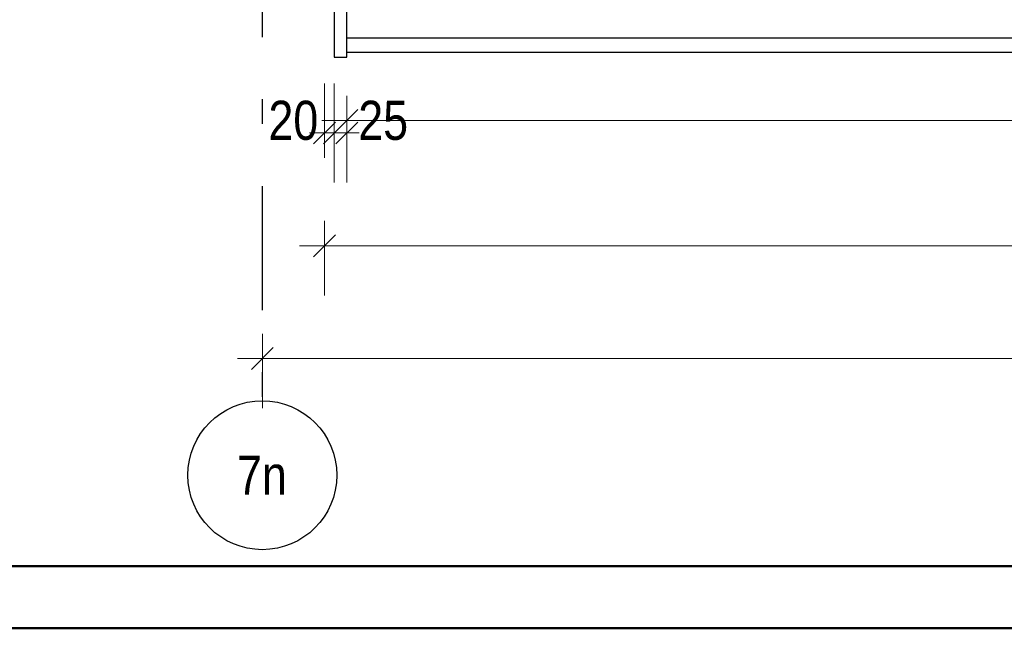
# Model space of a CAD drawing. Header units: millimetres. Extents: x -8.5 to 60.3, y 0 to 42.
# Tile 1 of 109: x 4 to 7.9, y 0 to 2.5. Entities that reach past the tile are written whole.
import ezdxf
from ezdxf.enums import TextEntityAlignment as Align

# ---------------------------------------------------------------- set-up
doc = ezdxf.new("R2010")
doc.units = ezdxf.units.MM
doc.linetypes.add('DASHDOTX2', pattern=[2, 1, -0.5, 0, -0.5])
doc.layers.add('Achsen', color=7, linetype='Continuous', lineweight=20)
doc.styles.add('Arial Narrow', font='ARIALN.TTF')
doc.dimstyles.new('Arch_Strakon_dimstyle', dxfattribs={"dimtxt": 11.25, "dimasz": 1, "dimexe": 1.25, "dimexo": 0.0625, "dimgap": 1, "dimtad": 0, "dimdec": 3, "dimzin": 12, "dimdsep": 46, "dimtxsty": 'Arial Narrow', "dimblk": 'Arrowhead_Tick', "dimsah": 1, "dimcen": 0, "dimse1": 1, "dimse2": 1, "dimclrd": 6, "dimclrt": 3, "dimazin": 0, "dimtfac": 1, "dimtdec": 4, "dimtmove": 0, "dimatfit": 3, "dimldrblk": 'NONE', "dimfxl": 1, "dimtvp": 1, "dimtolj": 1, "dimtzin": 0, "dimlwd": 13, "dimarcsym": 2})

# ---------------------------------------------------------------- blocks, each defined once
blk = doc.blocks.new('Arrowhead_Tick')
at = {"color": 0, "linetype": 'Continuous', "lineweight": -2, "ltscale": 0.5}
for p, q in [((0, 20), (0, -10)), ((-1, 0), (0, 0)), ((10, 0), (0, 0))]:
    blk.add_line(p, q, dxfattribs=at)
at = {"color": 2, "linetype": 'Continuous', "lineweight": 35, "ltscale": 0.5}
blk.add_line((4.42, 4.42), (-4.42, -4.42), dxfattribs=at)
blk = doc.blocks.new('*D92')
at = {"color": 6, "linetype": 'Continuous', "lineweight": 13}
for p, q in [((5.1838, 1.9958), (5.1738, 1.9958)), ((5.1938, 1.9958), (5.2338, 1.9958)), ((5.2438, 1.9958), (5.2538, 1.9958))]:
    blk.add_line(p, q, dxfattribs=at)
at = {"layer": 'Defpoints', "color": 0}
for p in [(5.1938, 2.5096), (5.2338, 2.3008), (5.2338, 1.9958)]:
    blk.add_point(p, dxfattribs=at)
at = {"color": 6, "lineweight": 13, "xscale": 0.01, "yscale": 0.01, "zscale": 0.01}
blk.add_blockref('Arrowhead_Tick', (5.1938, 1.9958), dxfattribs=at)
at = {"color": 6, "lineweight": 13, "xscale": 0.01, "yscale": 0.01, "zscale": 0.01, "rotation": 180}
blk.add_blockref('Arrowhead_Tick', (5.2338, 1.9958), dxfattribs=at)
at = {"color": 2, "lineweight": 35, "insert": (5.0687, 2.0458), "char_height": 0.1575, "attachment_point": 5, "style": 'Arial Narrow'}
blk.add_mtext('\\A1;20', dxfattribs=at)
blk = doc.blocks.new('_None')
blk = doc.blocks.new('*D93')
at = {"color": 6, "linetype": 'Continuous', "lineweight": 13}
for p, q in [((5.2238, 1.9958), (5.2138, 1.9958)), ((5.2338, 1.9958), (5.2838, 1.9958)), ((5.2938, 1.9958), (5.3038, 1.9958))]:
    blk.add_line(p, q, dxfattribs=at)
at = {"layer": 'Defpoints', "color": 0}
for p in [(5.2338, 2.3008), (5.2838, 2.3008), (5.2838, 1.9958)]:
    blk.add_point(p, dxfattribs=at)
at = {"color": 6, "lineweight": 13, "xscale": 0.01, "yscale": 0.01, "zscale": 0.01}
blk.add_blockref('Arrowhead_Tick', (5.2338, 1.9958), dxfattribs=at)
at = {"color": 6, "lineweight": 13, "xscale": 0.01, "yscale": 0.01, "zscale": 0.01, "rotation": 180}
blk.add_blockref('Arrowhead_Tick', (5.2838, 1.9958), dxfattribs=at)
at = {"color": 2, "lineweight": 35, "insert": (5.4306, 2.0458), "char_height": 0.1575, "attachment_point": 5, "style": 'Arial Narrow'}
blk.add_mtext('\\A1;25', dxfattribs=at)
blk = doc.blocks.new('*D94')
at = {"color": 6, "linetype": 'Continuous', "lineweight": 13}
blk.add_line((5.2938, 2.0458), (13.0838, 2.0458), dxfattribs=at)
at = {"layer": 'Defpoints', "color": 0}
for p in [(13.0938, 2.3528), (5.2838, 2.3008), (13.0938, 2.0458)]:
    blk.add_point(p, dxfattribs=at)
at = {"color": 6, "lineweight": 13, "xscale": 0.01, "yscale": 0.01, "zscale": 0.01}
blk.add_blockref('Arrowhead_Tick', (13.0938, 2.0458), dxfattribs=at)
at = {"color": 6, "lineweight": 13, "xscale": 0.01, "yscale": 0.01, "zscale": 0.01, "rotation": 180}
blk.add_blockref('Arrowhead_Tick', (5.2838, 2.0458), dxfattribs=at)
at = {"color": 2, "lineweight": 35, "insert": (9.1888, 2.1762), "char_height": 0.1575, "attachment_point": 5, "style": 'Arial Narrow'}
blk.add_mtext('\\A1;3905', dxfattribs=at)
blk = doc.blocks.new('*D105')
at = {"color": 6, "linetype": 'Continuous', "lineweight": 13}
blk.add_line((5.2038, 1.5414), (13.0838, 1.5414), dxfattribs=at)
at = {"layer": 'Defpoints', "color": 0}
for p in [(5.1938, 3.0308), (13.0938, 2.8808), (13.0938, 1.5414)]:
    blk.add_point(p, dxfattribs=at)
at = {"color": 6, "lineweight": 13, "xscale": 0.01, "yscale": 0.01, "zscale": 0.01}
for p, rotation in [((13.0938, 1.5414), 360), ((5.1938, 1.5414), 180)]:
    blk.add_blockref('Arrowhead_Tick', p, dxfattribs=dict(at, rotation=rotation))
at = {"color": 2, "lineweight": 35, "insert": (9.1438, 1.6807), "char_height": 0.175, "attachment_point": 5, "style": 'Arial Narrow'}
blk.add_mtext('\\A1;3950', dxfattribs=at)
blk = doc.blocks.new('*D107')
at = {"color": 6, "linetype": 'Continuous', "lineweight": 13}
blk.add_line((4.9538, 1.0869), (14.1331, 1.0869), dxfattribs=at)
at = {"layer": 'Defpoints', "color": 0}
for p in [(4.9438, 2.882), (14.1431, 2.2608), (14.1431, 1.0869)]:
    blk.add_point(p, dxfattribs=at)
at = {"color": 6, "lineweight": 13, "xscale": 0.01, "yscale": 0.01, "zscale": 0.01}
blk.add_blockref('Arrowhead_Tick', (14.1431, 1.0869), dxfattribs=at)
at = {"color": 6, "lineweight": 13, "xscale": 0.01, "yscale": 0.01, "zscale": 0.01, "rotation": 180}
blk.add_blockref('Arrowhead_Tick', (4.9438, 1.0869), dxfattribs=at)
at = {"color": 2, "lineweight": 35, "insert": (9.5434, 1.2262), "char_height": 0.175, "attachment_point": 5, "style": 'Arial Narrow'}
blk.add_mtext('\\A1;4600', dxfattribs=at)

msp = doc.modelspace()

# ---------------------------------------------------------------- linework, layer by layer
at = {"color": 3, "linetype": 'Continuous', "lineweight": 25}
for p, q in [((5.233765, 3.520824), (5.233765, 2.300824)), ((5.283765, 2.300824), (5.283765, 3.520824)), ((5.283765, 2.378824), (32.253765, 2.378824)), ((5.233765, 2.300824), (5.283765, 2.300824)), ((5.233765, 2.300824), (5.283765, 2.300824)), ((5.283765, 2.320824), (32.253765, 2.320824)), ((5.283765, 2.300824), (5.283765, 2.320824))]:
    msp.add_line(p, q, dxfattribs=at)
at = {"color": 3, "linetype": 'DASHDOTX2', "lineweight": 25, "ltscale": 0.5}
msp.add_line((4.943765, 2.882008), (4.943765, 0.916858), dxfattribs=at)
at = {"color": 4, "linetype": 'Continuous', "lineweight": 50}
for p, q in [((1, 0.25), (59.2, 0.25)), ((0, 0), (59.45, 0))]:
    msp.add_line(p, q, dxfattribs=at)
at = {"layer": 'Achsen', "color": 3, "linetype": 'Continuous', "lineweight": 25}
msp.add_circle((4.943765, 0.616858), 0.3, dxfattribs=at)

# ---------------------------------------------------------------- texts
at = {"layer": 'Achsen', "color": 2, "lineweight": 35, "style": 'Arial Narrow'}
msp.add_text('7n', height=0.1575, dxfattribs=at).set_placement((4.94211, 0.616858), align=Align.MIDDLE_CENTER)

# ---------------------------------------------------------------- dimensions: what is measured, and where the dimension line sits
at = {"lineweight": 35}
for base, p1, p2, text, override, picture, middle in [((13.093765, 1.541397), (5.193765, 3.030824), (13.093765, 2.880824), '3950', {"dimscale": 0.01, "dimtxt": 17.5, "dimasz": 1, "dimgap": 5, "dimtad": 1, "dimjust": 0, "dimtih": 0, "dimtoh": 0, "dimdec": 3, "dimdsep": 46, "dimtxsty": 'Arial Narrow', "dimclrd": 6, "dimclrt": 2, "dimtix": 1, "dimtofl": 255, "dimtmove": 0, "dimatfit": 2, "dimfxl": 0, "dimfxlon": 0, "dimtvp": 28.571429, "dimlwd": 13}, '*D105', (9.143765, 1.541397)), ((14.143113, 1.086893), (4.943765, 2.882008), (14.143113, 2.260824), '4600', {"dimscale": 0.01, "dimtxt": 17.5, "dimasz": 1, "dimgap": 5, "dimtad": 1, "dimjust": 0, "dimtih": 0, "dimtoh": 0, "dimdec": 3, "dimdsep": 46, "dimtxsty": 'Arial Narrow', "dimclrd": 6, "dimclrt": 2, "dimtix": 1, "dimtofl": 255, "dimtmove": 0, "dimatfit": 2, "dimfxl": 0, "dimfxlon": 0, "dimtvp": 28.571429, "dimlwd": 13}, '*D107', (9.543439, 1.086893)), ((5.233765, 1.995756), (5.193765, 2.509625), (5.233765, 2.300824), '20', {"dimscale": 0.01, "dimtxt": 15.75, "dimasz": 1, "dimgap": 5, "dimtad": 0, "dimjust": 0, "dimtih": 0, "dimtoh": 0, "dimdec": 2, "dimdsep": 46, "dimtxsty": 'Arial Narrow', "dimclrd": 6, "dimclrt": 2, "dimtix": 0, "dimtofl": 255, "dimtmove": 2, "dimatfit": 2, "dimfxl": 0, "dimfxlon": 0, "dimtvp": 31.746032, "dimlwd": 13}, '*D92', (5.068686, 2.045756)), ((13.093765, 2.045756), (5.283765, 2.300824), (13.093765, 2.352824), '3905', {"dimscale": 0.01, "dimtxt": 15.75, "dimasz": 1, "dimgap": 5, "dimtad": 1, "dimjust": 0, "dimtih": 0, "dimtoh": 0, "dimdec": 2, "dimdsep": 46, "dimtxsty": 'Arial Narrow', "dimclrd": 6, "dimclrt": 2, "dimtix": 1, "dimtofl": 255, "dimtmove": 0, "dimatfit": 2, "dimfxl": 0, "dimfxlon": 0, "dimtvp": 31.746032, "dimlwd": 13}, '*D94', (9.188765, 2.045756)), ((5.283765, 1.995756), (5.233765, 2.300824), (5.283765, 2.300824), '25', {"dimscale": 0.01, "dimtxt": 15.75, "dimasz": 1, "dimgap": 5, "dimtad": 0, "dimjust": 0, "dimtih": 0, "dimtoh": 0, "dimdec": 2, "dimdsep": 46, "dimtxsty": 'Arial Narrow', "dimclrd": 6, "dimclrt": 2, "dimtix": 0, "dimtofl": 255, "dimtmove": 2, "dimatfit": 2, "dimfxl": 0, "dimfxlon": 0, "dimtvp": 31.746032, "dimlwd": 13}, '*D93', (5.430552, 2.045756))]:
    dim = msp.add_linear_dim(base=base, p1=p1, p2=p2, text=text, dimstyle='Arch_Strakon_dimstyle', override=override, dxfattribs=at)
    dim.commit()
    dim.dimension.update_dxf_attribs({"geometry": picture, "text_midpoint": middle, "dimtype": 160})

doc.saveas('drawing.dxf')
